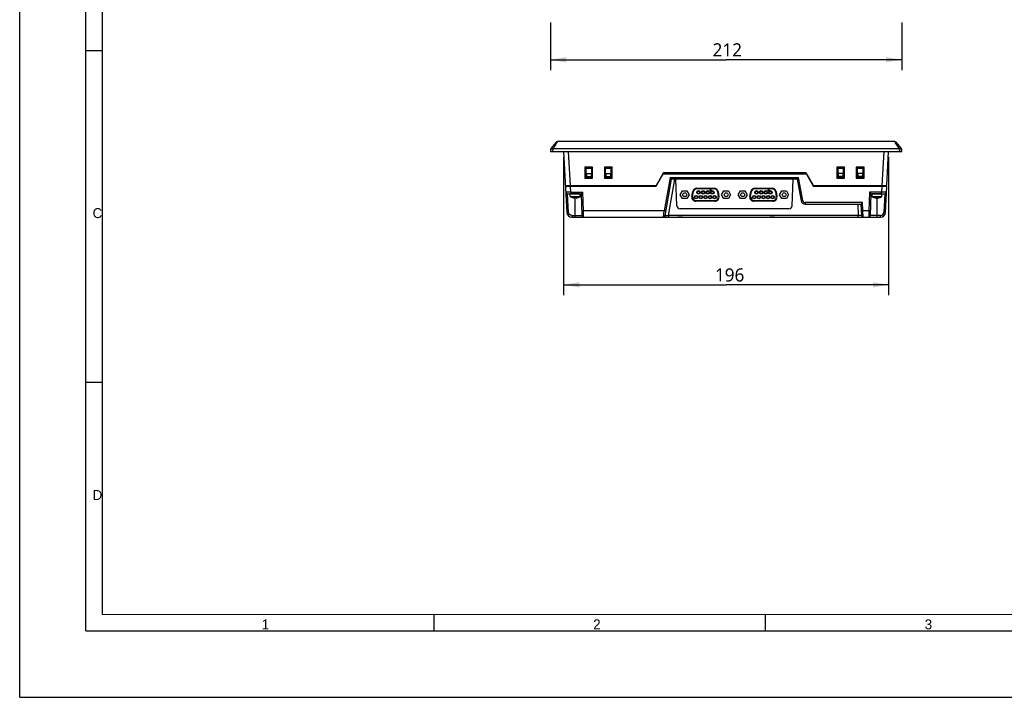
# Model space of a CAD drawing. Header units: inches. Extents: x 0 to 46.8, y 0 to 33.1.
# Tile 1 of 19: x 0 to 23.4, y 0 to 16.1. Entities that reach past the tile are written whole.
import ezdxf

# ---------------------------------------------------------------- set-up
doc = ezdxf.new("R2010")
doc.units = ezdxf.units.IN
doc.header["$LTSCALE"] = 2.572441
doc.header["$MEASUREMENT"] = 0
doc.layers.get('0').update_dxf_attribs({"linetype": 'CONTINUOUS'})
for name, color, linetype in [('3D-TOPRW0701WD-SHAPE', 7, 'CONTINUOUS'), ('TOPRW07-DIM', 7, 'CONTINUOUS'), ('TOPRW07-FORMAT', 7, 'CONTINUOUS')]:
    doc.layers.add(name, color=color, linetype=linetype)
doc.styles.add('TEXTSTYLE_2', font='gothic.ttf')
doc.styles.add('TEXTSTYLE_3', font='malgun.ttf')
doc.dimstyles.new('DIMSTYLE_3', dxfattribs={"dimtxt": 0.3125, "dimasz": 0.375, "dimexe": 0.125, "dimexo": 0.0625, "dimgap": 0.039062, "dimtad": 1, "dimdec": 1, "dimzin": 4, "dimdsep": 46, "dimtxsty": 'TEXTSTYLE_3', "dimblk": '_FILLED', "dimblk1": '_FILLED', "dimblk2": '_FILLED', "dimcen": 0.09, "dimadec": 5, "dimazin": 1, "dimtfac": 1, "dimtdec": 5, "dimtofl": 0, "dimtmove": 0, "dimatfit": 3, "dimldrblk": '_FILLED', "dimfxl": 1, "dimtolj": 1, "dimtzin": 4, "dimarcsym": 0})
doc.dimstyles.new('DIMSTYLE_4', dxfattribs={"dimtxt": 0.3125, "dimasz": 0.375, "dimexe": 0.125, "dimexo": 0.0625, "dimgap": 0.039062, "dimtad": 1, "dimdec": 0, "dimzin": 4, "dimdsep": 46, "dimtxsty": 'TEXTSTYLE_3', "dimblk": '_FILLED', "dimblk1": '_FILLED', "dimblk2": '_FILLED', "dimcen": 0.09, "dimadec": 5, "dimazin": 1, "dimtfac": 1, "dimtdec": 5, "dimtofl": 0, "dimtmove": 0, "dimatfit": 3, "dimldrblk": '_FILLED', "dimfxl": 1, "dimtolj": 1, "dimtzin": 4, "dimarcsym": 0})

# ---------------------------------------------------------------- blocks, each defined once
blk = doc.blocks.new('_FILLED')
at = {"color": 0, "linetype": 'BYBLOCK'}
blk.add_solid([(0, 0), (-1, 0.167), (-1, -0.167)], dxfattribs=at)
blk = doc.blocks.new('*D4')
at = {"layer": 'TOPRW07-DIM', "color": 2, "linetype": 'CONTINUOUS'}
for p, q in [((12.606, 16.024), (12.606, 14.888)), ((20.952, 16.024), (20.952, 14.888)), ((12.606, 15.138), (16.779, 15.138)), ((20.952, 15.138), (16.779, 15.138))]:
    blk.add_line(p, q, dxfattribs=at)
at = {"layer": 'TOPRW07-DIM', "color": 2, "linetype": 'CONTINUOUS', "xscale": 0.375, "yscale": 0.375, "zscale": 0.375}
for p, rotation in [((12.606, 15.138), 179.9999998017), ((20.952, 15.138), 359.9999998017)]:
    blk.add_blockref('_FILLED', p, dxfattribs=dict(at, rotation=rotation))
at = {"layer": 'TOPRW07-DIM', "color": 2, "linetype": 'CONTINUOUS', "insert": (16.806, 15.529), "char_height": 0.3125, "width": 0.71875, "attachment_point": 2, "line_spacing_factor": 0.9, "style": 'TEXTSTYLE_3'}
blk.add_mtext('212', dxfattribs=at)
blk = doc.blocks.new('*D8')
at = {"layer": 'TOPRW07-DIM', "color": 2, "linetype": 'CONTINUOUS'}
for p, q in [((12.918, 12.834), (12.918, 9.544)), ((20.639, 12.834), (20.639, 9.544)), ((12.918, 9.794), (16.779, 9.794)), ((20.639, 9.794), (16.779, 9.794))]:
    blk.add_line(p, q, dxfattribs=at)
at = {"layer": 'TOPRW07-DIM', "color": 2, "linetype": 'CONTINUOUS', "xscale": 0.375, "yscale": 0.375, "zscale": 0.375, "rotation": 180}
blk.add_blockref('_FILLED', (12.918, 9.794), dxfattribs=at)
at = {"layer": 'TOPRW07-DIM', "color": 2, "linetype": 'CONTINUOUS', "xscale": 0.375, "yscale": 0.375, "zscale": 0.375}
blk.add_blockref('_FILLED', (20.639, 9.794), dxfattribs=at)
at = {"layer": 'TOPRW07-DIM', "color": 2, "linetype": 'CONTINUOUS', "insert": (16.862, 10.185), "char_height": 0.3125, "width": 0.71875, "attachment_point": 2, "line_spacing_factor": 0.9, "style": 'TEXTSTYLE_3'}
blk.add_mtext('196', dxfattribs=at)

msp = doc.modelspace()

# ---------------------------------------------------------------- linework, layer by layer
at = {"layer": '3D-TOPRW0701WD-SHAPE', "color": 7, "linetype": 'CONTINUOUS'}
for p, q in [((12.743963, 13.181056), (12.617058, 13.028389)), ((12.774238, 13.19526), (12.753368, 13.162915)), ((20.783406, 13.19526), (12.774238, 13.19526)), ((20.803772, 13.163687), (20.783406, 13.19526)), ((20.940587, 13.028389), (20.813682, 13.181056)), ((12.608017, 13.005283), (12.605594, 12.959039)), ((12.605594, 12.959039), (20.952051, 12.959039)), ((12.66457, 12.959039), (12.668149, 13.027366)), ((12.668149, 13.027366), (12.6669, 13.029706)), ((12.668149, 13.027366), (20.889496, 13.027366)), ((12.918491, 12.959039), (12.994332, 11.511913)), ((13.078745, 12.151952), (13.036444, 12.959039)), ((20.521202, 12.959039), (20.478903, 12.151952)), ((20.596856, 12.151952), (20.639153, 12.959039)), ((20.890734, 13.029714), (20.889494, 13.027366)), ((20.889496, 13.027366), (20.893075, 12.959039)), ((20.952051, 12.959039), (20.949627, 13.005283)), ((13.421759, 12.586699), (13.441712, 12.566698)), ((13.421792, 12.586697), (13.421881, 12.325481)), ((13.608294, 12.586697), (13.421792, 12.586697)), ((13.588374, 12.566698), (13.441712, 12.566698)), ((13.442837, 12.566679), (13.441712, 12.566698)), ((13.443051, 12.346576), (13.442836, 12.566679)), ((13.444177, 12.565338), (13.442837, 12.566679)), ((13.444177, 12.565338), (13.444177, 12.348803)), ((13.444177, 12.565338), (13.585909, 12.565338)), ((13.467799, 12.353348), (13.467799, 12.436631)), ((13.467799, 12.436631), (13.570161, 12.436631)), ((13.570161, 12.436631), (13.570161, 12.353348)), ((13.585909, 12.565338), (13.58725, 12.566679)), ((13.585909, 12.348803), (13.585909, 12.565338)), ((13.58725, 12.566679), (13.587035, 12.346576)), ((13.588374, 12.566698), (13.587249, 12.566679)), ((13.608294, 12.58669), (13.588374, 12.566698)), ((13.608205, 12.325481), (13.608294, 12.586697)), ((13.886326, 12.586699), (13.906279, 12.566698)), ((13.886358, 12.586697), (13.886448, 12.325481)), ((14.072861, 12.586697), (13.886358, 12.586697)), ((14.052941, 12.566698), (13.906279, 12.566698)), ((13.907404, 12.566679), (13.906279, 12.566698)), ((13.907618, 12.346576), (13.907403, 12.566679)), ((13.908744, 12.565338), (13.907404, 12.566679)), ((13.908744, 12.565338), (13.908744, 12.348803)), ((13.908744, 12.565338), (14.050476, 12.565338)), ((13.932366, 12.353348), (13.932366, 12.436631)), ((13.932366, 12.436631), (14.034728, 12.436631)), ((14.034728, 12.436631), (14.034728, 12.353348)), ((14.050476, 12.565338), (14.051817, 12.566679)), ((14.050476, 12.348803), (14.050476, 12.565338)), ((14.051817, 12.566679), (14.051602, 12.346576)), ((14.052941, 12.566698), (14.051816, 12.566679)), ((14.072861, 12.58669), (14.052941, 12.566698)), ((14.072772, 12.325481), (14.072861, 12.586697)), ((15.105375, 12.124393), (15.294037, 12.451165)), ((15.289491, 12.451165), (15.11674, 12.151952)), ((18.683737, 12.423606), (15.278126, 12.423606)), ((18.672372, 12.451165), (15.289491, 12.451165)), ((18.667826, 12.451165), (18.683133, 12.424651)), ((18.672372, 12.451165), (18.845122, 12.151952)), ((18.683737, 12.423606), (18.856487, 12.124393)), ((19.406011, 12.586699), (19.425964, 12.566698)), ((19.592546, 12.586697), (19.406044, 12.586697)), ((19.406044, 12.586697), (19.406133, 12.325481)), ((19.572626, 12.566698), (19.425964, 12.566698)), ((19.427089, 12.566679), (19.425964, 12.566698)), ((19.427303, 12.346576), (19.427088, 12.566679)), ((19.428429, 12.565338), (19.427089, 12.566679)), ((19.428429, 12.565338), (19.570161, 12.565338)), ((19.428429, 12.565338), (19.428429, 12.348803)), ((19.448114, 12.448442), (19.550476, 12.448442)), ((19.448114, 12.365159), (19.448114, 12.448442)), ((19.550476, 12.448442), (19.550476, 12.365159)), ((19.570161, 12.565338), (19.571502, 12.566679)), ((19.570161, 12.348803), (19.570161, 12.565338)), ((19.571502, 12.566679), (19.571287, 12.346576)), ((19.572626, 12.566698), (19.571501, 12.566679)), ((19.592546, 12.58669), (19.572626, 12.566698)), ((19.592457, 12.325481), (19.592546, 12.586697)), ((19.870578, 12.586699), (19.890531, 12.566698)), ((20.057113, 12.586697), (19.87061, 12.586697)), ((19.87061, 12.586697), (19.8707, 12.325481)), ((20.037193, 12.566698), (19.890531, 12.566698)), ((19.891656, 12.566679), (19.890531, 12.566698)), ((19.89187, 12.346576), (19.891655, 12.566679)), ((19.892996, 12.565338), (19.891656, 12.566679)), ((19.892996, 12.565338), (20.034728, 12.565338)), ((19.892996, 12.565338), (19.892996, 12.348803)), ((19.912681, 12.448442), (20.015043, 12.448442)), ((19.912681, 12.365159), (19.912681, 12.448442)), ((20.015043, 12.448442), (20.015043, 12.365159)), ((20.034728, 12.565338), (20.036069, 12.566679)), ((20.034728, 12.348803), (20.034728, 12.565338)), ((20.036069, 12.566679), (20.035854, 12.346576)), ((20.037193, 12.566698), (20.036068, 12.566679)), ((20.057113, 12.58669), (20.037193, 12.566698)), ((20.057024, 12.325481), (20.057113, 12.586697)), ((13.421881, 12.325473), (13.443052, 12.346575)), ((13.421881, 12.325481), (13.608205, 12.325481)), ((13.443069, 12.347695), (13.443051, 12.346576)), ((13.443067, 12.347695), (13.587019, 12.347695)), ((13.444177, 12.348803), (13.585909, 12.348803)), ((13.570161, 12.354378), (13.467799, 12.354378)), ((13.467799, 12.35274), (13.467799, 12.348803)), ((13.570161, 12.35274), (13.467799, 12.35274)), ((13.570161, 12.348803), (13.570161, 12.35274)), ((13.587035, 12.346576), (13.587017, 12.347695)), ((13.608173, 12.325478), (13.587033, 12.346575)), ((13.886448, 12.325473), (13.907619, 12.346575)), ((13.886448, 12.325481), (14.072772, 12.325481)), ((13.907636, 12.347695), (13.907618, 12.346576)), ((13.907634, 12.347695), (14.051585, 12.347695)), ((13.908744, 12.348803), (14.050476, 12.348803)), ((14.034728, 12.354378), (13.932366, 12.354378)), ((13.932366, 12.35274), (13.932366, 12.348803)), ((13.932366, 12.35274), (14.034728, 12.35274)), ((14.034728, 12.348803), (14.034728, 12.35274)), ((14.051602, 12.346576), (14.051584, 12.347695)), ((14.07274, 12.325478), (14.0516, 12.346575)), ((15.150836, 12.211008), (15.155382, 12.211007)), ((15.450511, 12.342805), (15.310581, 11.549222)), ((15.329617, 11.432518), (15.483547, 12.305496)), ((15.409687, 11.437294), (15.562775, 12.305496)), ((15.450511, 12.342805), (18.500834, 12.342805)), ((18.467836, 12.305496), (15.483509, 12.305496)), ((15.606127, 11.672849), (15.584034, 12.305496)), ((18.345219, 11.67286), (18.367311, 12.305496)), ((18.467799, 12.305496), (18.558976, 11.788406)), ((18.597745, 11.7932), (18.500834, 12.342805)), ((18.811027, 12.211008), (18.806481, 12.211008)), ((19.406133, 12.325473), (19.427304, 12.346575)), ((19.406133, 12.325481), (19.592457, 12.325481)), ((19.427321, 12.347695), (19.427303, 12.346576)), ((19.427319, 12.347695), (19.571271, 12.347695)), ((19.428429, 12.348803), (19.570161, 12.348803)), ((19.550476, 12.366189), (19.448114, 12.366189)), ((19.550476, 12.364551), (19.448114, 12.364551)), ((19.448114, 12.364551), (19.448114, 12.348803)), ((19.550476, 12.348803), (19.550476, 12.364551)), ((19.571287, 12.346576), (19.571269, 12.347695)), ((19.592425, 12.325478), (19.571285, 12.346575)), ((19.8707, 12.325473), (19.891871, 12.346575)), ((19.8707, 12.325481), (20.057024, 12.325481)), ((19.891888, 12.347695), (19.89187, 12.346576)), ((19.891886, 12.347695), (20.035837, 12.347695)), ((19.892996, 12.348803), (20.034728, 12.348803)), ((20.015043, 12.366189), (19.912681, 12.366189)), ((19.912681, 12.364551), (20.015043, 12.364551)), ((19.912681, 12.364551), (19.912681, 12.348803)), ((20.015043, 12.348803), (20.015043, 12.364551)), ((20.035854, 12.346576), (20.035836, 12.347695)), ((20.056991, 12.325478), (20.035852, 12.346575)), ((12.960789, 12.151952), (15.121287, 12.151952)), ((15.105375, 12.124393), (12.962233, 12.124393)), ((12.980233, 12.124394), (12.980474, 12.151952)), ((13.008467, 11.955102), (13.333991, 11.955102)), ((13.033662, 11.512528), (13.010466, 11.955102)), ((13.078035, 11.888846), (13.078035, 11.951165)), ((13.314255, 11.951165), (13.078035, 11.951165)), ((13.078787, 12.133637), (13.078538, 12.151952)), ((13.079083, 12.124394), (13.078787, 12.133637)), ((13.087099, 11.992412), (13.080185, 12.124393)), ((13.087098, 11.992412), (13.087098, 11.955102)), ((13.087099, 11.992412), (13.37196, 11.992412)), ((13.314255, 11.888846), (13.314255, 11.951165)), ((13.33394, 11.955102), (13.351999, 11.437979)), ((13.387436, 11.549222), (13.37196, 11.992412)), ((15.688162, 11.932267), (15.741465, 12.02459)), ((15.741465, 11.839945), (15.688162, 11.932267)), ((15.741465, 12.02459), (15.84807, 12.02459)), ((15.84807, 12.02459), (15.901372, 11.932267)), ((15.901372, 11.932267), (15.84807, 11.839945)), ((15.965327, 11.889962), (15.986153, 12.00807)), ((15.980836, 11.887227), (16.001662, 12.005337)), ((16.001662, 12.005337), (15.986153, 12.008072)), ((16.081143, 12.087779), (16.49225, 12.087779)), ((16.081144, 12.087779), (16.081144, 12.072031)), ((16.492248, 12.072031), (16.081144, 12.072031)), ((16.39722, 12.049875), (16.39644, 12.044305)), ((16.39644, 12.038734), (16.39644, 12.044305)), ((16.39644, 12.038734), (16.39722, 12.033164)), ((16.398778, 12.053854), (16.39722, 12.049875)), ((16.39722, 12.033164), (16.398778, 12.029185)), ((16.398778, 12.053854), (16.401116, 12.057037)), ((16.401116, 12.026002), (16.398778, 12.029185)), ((16.400336, 12.044305), (16.401116, 12.049079)), ((16.400336, 12.042713), (16.405012, 12.045896)), ((16.400336, 12.044305), (16.400336, 12.042713)), ((16.401116, 12.057037), (16.405012, 12.059424)), ((16.401116, 12.049079), (16.401895, 12.051467)), ((16.401116, 12.035551), (16.401895, 12.037938)), ((16.401116, 12.035551), (16.401116, 12.033959)), ((16.401895, 12.031572), (16.401116, 12.033959)), ((16.405012, 12.023614), (16.401116, 12.026002)), ((16.403453, 12.053854), (16.401895, 12.051467)), ((16.403453, 12.040326), (16.401895, 12.037938)), ((16.401895, 12.031572), (16.403453, 12.029185)), ((16.405791, 12.055445), (16.403453, 12.053854)), ((16.405791, 12.041917), (16.403453, 12.040326)), ((16.403453, 12.029185), (16.405791, 12.027593)), ((16.408908, 12.06022), (16.405012, 12.059424)), ((16.408908, 12.046692), (16.405012, 12.045896)), ((16.405012, 12.023614), (16.408908, 12.022819)), ((16.405791, 12.055445), (16.408128, 12.056241)), ((16.405791, 12.041917), (16.408128, 12.042713)), ((16.408128, 12.026797), (16.405791, 12.027593)), ((16.412804, 12.056241), (16.408128, 12.056241)), ((16.413583, 12.042713), (16.408128, 12.042713)), ((16.408128, 12.026797), (16.413583, 12.026797)), ((16.408908, 12.06022), (16.412024, 12.06022)), ((16.408908, 12.046692), (16.412804, 12.046692)), ((16.412804, 12.022819), (16.408908, 12.022819)), ((16.41592, 12.059424), (16.412024, 12.06022)), ((16.412804, 12.056241), (16.415141, 12.055445)), ((16.4167, 12.045896), (16.412804, 12.046692)), ((16.412804, 12.022819), (16.4167, 12.023614)), ((16.413583, 12.042713), (16.41592, 12.041917)), ((16.41592, 12.027593), (16.413583, 12.026797)), ((16.417479, 12.053854), (16.415141, 12.055445)), ((16.41592, 12.059424), (16.419816, 12.057037)), ((16.418258, 12.040326), (16.41592, 12.041917)), ((16.41592, 12.027593), (16.418258, 12.029185)), ((16.4167, 12.045896), (16.420596, 12.043509)), ((16.420596, 12.026002), (16.4167, 12.023614)), ((16.419037, 12.051467), (16.417479, 12.053854)), ((16.419816, 12.037938), (16.418258, 12.040326)), ((16.418258, 12.029185), (16.419816, 12.031572)), ((16.422933, 12.051467), (16.419037, 12.051467)), ((16.419816, 12.057037), (16.422154, 12.053854)), ((16.419816, 12.037938), (16.420596, 12.035551)), ((16.420596, 12.033959), (16.419816, 12.031572)), ((16.420596, 12.043509), (16.422933, 12.040326)), ((16.420596, 12.033959), (16.420596, 12.035551)), ((16.422933, 12.029185), (16.420596, 12.026002)), ((16.422933, 12.051467), (16.422154, 12.053854)), ((16.424492, 12.036347), (16.422933, 12.040326)), ((16.422933, 12.029185), (16.424492, 12.033164)), ((16.424492, 12.036347), (16.424492, 12.033164)), ((16.492248, 12.072031), (16.492248, 12.087779)), ((16.58724, 12.008072), (16.571731, 12.005337)), ((16.571731, 12.005337), (16.592557, 11.887227)), ((16.58724, 12.00807), (16.608066, 11.889962)), ((16.67202, 11.932267), (16.725323, 12.02459)), ((16.725323, 11.839945), (16.67202, 11.932267)), ((16.725323, 12.02459), (16.831928, 12.02459)), ((16.831928, 12.02459), (16.885231, 11.932267)), ((16.885231, 11.932267), (16.831928, 11.839945)), ((17.066115, 11.932267), (17.119417, 12.02459)), ((17.119417, 11.839945), (17.066115, 11.932267)), ((17.119417, 12.02459), (17.226023, 12.02459)), ((17.226023, 12.02459), (17.279325, 11.932267)), ((17.279325, 11.932267), (17.226023, 11.839945)), ((17.34328, 11.889962), (17.364106, 12.00807)), ((17.358789, 11.887227), (17.379615, 12.005337)), ((17.379615, 12.005337), (17.364106, 12.008072)), ((17.459095, 12.087779), (17.870203, 12.087779)), ((17.459097, 12.087779), (17.459097, 12.072031)), ((17.870201, 12.072031), (17.459097, 12.072031)), ((17.775172, 12.049875), (17.774393, 12.044305)), ((17.774393, 12.038734), (17.774393, 12.044305)), ((17.774393, 12.038734), (17.775172, 12.033164)), ((17.776731, 12.053854), (17.775172, 12.049875)), ((17.775172, 12.033164), (17.776731, 12.029185)), ((17.776731, 12.053854), (17.779068, 12.057037)), ((17.779068, 12.026002), (17.776731, 12.029185)), ((17.778289, 12.044305), (17.779068, 12.049079)), ((17.778289, 12.042713), (17.782964, 12.045896)), ((17.778289, 12.044305), (17.778289, 12.042713)), ((17.779068, 12.057037), (17.782964, 12.059424)), ((17.779068, 12.049079), (17.779848, 12.051467)), ((17.779068, 12.035551), (17.779848, 12.037938)), ((17.779068, 12.035551), (17.779068, 12.033959)), ((17.779848, 12.031572), (17.779068, 12.033959)), ((17.782964, 12.023614), (17.779068, 12.026002)), ((17.781406, 12.053854), (17.779848, 12.051467)), ((17.781406, 12.040326), (17.779848, 12.037938)), ((17.779848, 12.031572), (17.781406, 12.029185)), ((17.783744, 12.055445), (17.781406, 12.053854)), ((17.783744, 12.041917), (17.781406, 12.040326)), ((17.781406, 12.029185), (17.783744, 12.027593)), ((17.78686, 12.06022), (17.782964, 12.059424)), ((17.78686, 12.046692), (17.782964, 12.045896)), ((17.782964, 12.023614), (17.78686, 12.022819)), ((17.783744, 12.055445), (17.786081, 12.056241)), ((17.783744, 12.041917), (17.786081, 12.042713)), ((17.786081, 12.026797), (17.783744, 12.027593)), ((17.790756, 12.056241), (17.786081, 12.056241)), ((17.791536, 12.042713), (17.786081, 12.042713)), ((17.786081, 12.026797), (17.791536, 12.026797)), ((17.78686, 12.06022), (17.789977, 12.06022)), ((17.78686, 12.046692), (17.790756, 12.046692)), ((17.790756, 12.022819), (17.78686, 12.022819)), ((17.793873, 12.059424), (17.789977, 12.06022)), ((17.790756, 12.056241), (17.793094, 12.055445)), ((17.794652, 12.045896), (17.790756, 12.046692)), ((17.790756, 12.022819), (17.794652, 12.023614)), ((17.791536, 12.042713), (17.793873, 12.041917)), ((17.793873, 12.027593), (17.791536, 12.026797)), ((17.795432, 12.053854), (17.793094, 12.055445)), ((17.793873, 12.059424), (17.797769, 12.057037)), ((17.796211, 12.040326), (17.793873, 12.041917)), ((17.793873, 12.027593), (17.796211, 12.029185)), ((17.794652, 12.045896), (17.798548, 12.043509)), ((17.798548, 12.026002), (17.794652, 12.023614)), ((17.79699, 12.051467), (17.795432, 12.053854)), ((17.797769, 12.037938), (17.796211, 12.040326)), ((17.796211, 12.029185), (17.797769, 12.031572)), ((17.800886, 12.051467), (17.79699, 12.051467)), ((17.797769, 12.057037), (17.800107, 12.053854)), ((17.797769, 12.037938), (17.798548, 12.035551)), ((17.798548, 12.033959), (17.797769, 12.031572)), ((17.798548, 12.043509), (17.800886, 12.040326)), ((17.798548, 12.033959), (17.798548, 12.035551)), ((17.800886, 12.029185), (17.798548, 12.026002)), ((17.800886, 12.051467), (17.800107, 12.053854)), ((17.802444, 12.036347), (17.800886, 12.040326)), ((17.800886, 12.029185), (17.802444, 12.033164)), ((17.802444, 12.036347), (17.802444, 12.033164)), ((17.870201, 12.072031), (17.870201, 12.087779)), ((17.965192, 12.008072), (17.949684, 12.005337)), ((17.949684, 12.005337), (17.97051, 11.887227)), ((17.965193, 12.00807), (17.986018, 11.889962)), ((18.049973, 11.932267), (18.103276, 12.02459)), ((18.103276, 11.839945), (18.049973, 11.932267)), ((18.103276, 12.02459), (18.209881, 12.02459)), ((18.209881, 12.02459), (18.263183, 11.932267)), ((18.263183, 11.932267), (18.209881, 11.839945)), ((18.840576, 12.151952), (20.596856, 12.151952)), ((20.595411, 12.124393), (18.856487, 12.124393)), ((20.185685, 11.992412), (20.170208, 11.549222)), ((20.470546, 11.992412), (20.185685, 11.992412)), ((20.205646, 11.43798), (20.223704, 11.955102)), ((20.223654, 11.955102), (20.549178, 11.955102)), ((20.47961, 11.951165), (20.243389, 11.951165)), ((20.243389, 11.888846), (20.243389, 11.951165)), ((20.477461, 12.124393), (20.470546, 11.992412)), ((20.470546, 11.955102), (20.470546, 11.992412)), ((20.47961, 11.888846), (20.47961, 11.951165)), ((20.547187, 11.955102), (20.523997, 11.51263)), ((20.563313, 11.511913), (20.595411, 12.124393)), ((20.577411, 12.124394), (20.577171, 12.151952)), ((13.078035, 11.888846), (13.314255, 11.888846)), ((13.082124, 11.881942), (13.310166, 11.881942)), ((13.124155, 11.864816), (13.124071, 11.864064)), ((13.124085, 11.863993), (13.124085, 11.86395)), ((13.176116, 11.858413), (13.17613, 11.855891)), ((13.176221, 11.863301), (13.176118, 11.859113)), ((13.17613, 11.855891), (13.176135, 11.855496)), ((13.176135, 11.855496), (13.176135, 11.854582)), ((13.177336, 11.864548), (13.176168, 11.864836)), ((13.176201, 11.864833), (13.176206, 11.864113)), ((13.176221, 11.863302), (13.176241, 11.864106)), ((13.180397, 11.858043), (13.180397, 11.864548)), ((13.196145, 11.399984), (13.196145, 11.864548)), ((13.211893, 11.864548), (13.211893, 11.858185)), ((13.214952, 11.864548), (13.216089, 11.864822)), ((13.216049, 11.864106), (13.216069, 11.863302)), ((13.216089, 11.864822), (13.216085, 11.864114)), ((13.216155, 11.855496), (13.216127, 11.861593)), ((13.216155, 11.854434), (13.216155, 11.855496)), ((13.268139, 11.864615), (13.268136, 11.864816)), ((13.268137, 11.864394), (13.268139, 11.864615)), ((13.268137, 11.864394), (13.268231, 11.863972)), ((13.268231, 11.863972), (13.268234, 11.86396)), ((15.84807, 11.839945), (15.741465, 11.839945)), ((15.965327, 11.889962), (15.980836, 11.887227)), ((16.001755, 11.867307), (16.001755, 11.829905)), ((16.006431, 11.867307), (16.001755, 11.867307)), ((16.001755, 11.829905), (16.006431, 11.829905)), ((16.006431, 11.836271), (16.006431, 11.867307)), ((16.006431, 11.836271), (16.011106, 11.841842)), ((16.011106, 11.835476), (16.006431, 11.829905)), ((16.011106, 11.835476), (16.011106, 11.841842)), ((16.513079, 11.776756), (16.060313, 11.776756)), ((16.060318, 11.792504), (16.060318, 11.776756)), ((16.060318, 11.792504), (16.513074, 11.792504)), ((16.513074, 11.776756), (16.513074, 11.792504)), ((16.592557, 11.887227), (16.608066, 11.889962)), ((16.831928, 11.839945), (16.725323, 11.839945)), ((17.226023, 11.839945), (17.119417, 11.839945)), ((17.34328, 11.889962), (17.358789, 11.887227)), ((17.384383, 11.867307), (17.379708, 11.867307)), ((17.379708, 11.867307), (17.379708, 11.829905)), ((17.379708, 11.829905), (17.384383, 11.829905)), ((17.384383, 11.836271), (17.384383, 11.867307)), ((17.384383, 11.836271), (17.389059, 11.841842)), ((17.389059, 11.835476), (17.384383, 11.829905)), ((17.389059, 11.835476), (17.389059, 11.841842)), ((17.891032, 11.776756), (17.438266, 11.776756)), ((17.438271, 11.792504), (17.891027, 11.792504)), ((17.438271, 11.792504), (17.438271, 11.776756)), ((17.891027, 11.776756), (17.891027, 11.792504)), ((17.97051, 11.887227), (17.986018, 11.889962)), ((18.209881, 11.839945), (18.103276, 11.839945)), ((20.018939, 11.74438), (18.655867, 11.74438)), ((18.655902, 11.707071), (19.981627, 11.707071)), ((18.655906, 11.74438), (18.655906, 11.707071)), ((19.902944, 11.707071), (19.917084, 11.437294)), ((19.981578, 11.707071), (19.995717, 11.437291)), ((20.029167, 11.549222), (20.018939, 11.74438)), ((20.243389, 11.888846), (20.47961, 11.888846)), ((20.247478, 11.881942), (20.475521, 11.881942)), ((20.289509, 11.864816), (20.289426, 11.864064)), ((20.28944, 11.863993), (20.289439, 11.86395)), ((20.341471, 11.858413), (20.341484, 11.855891)), ((20.341575, 11.863301), (20.341472, 11.859113)), ((20.341484, 11.855891), (20.341489, 11.855496)), ((20.341489, 11.855496), (20.34149, 11.854582)), ((20.34269, 11.864548), (20.341522, 11.864836)), ((20.341556, 11.864833), (20.341561, 11.864113)), ((20.341575, 11.863302), (20.341595, 11.864106)), ((20.345751, 11.858043), (20.345751, 11.864548)), ((20.361499, 11.864548), (20.361499, 11.399984)), ((20.377248, 11.864548), (20.377248, 11.858185)), ((20.380306, 11.864548), (20.381443, 11.864822)), ((20.381404, 11.864106), (20.381423, 11.863302)), ((20.381443, 11.864822), (20.38144, 11.864114)), ((20.38151, 11.855496), (20.381481, 11.861593)), ((20.381509, 11.854434), (20.38151, 11.855496)), ((20.433493, 11.864615), (20.433491, 11.864816)), ((20.433491, 11.864394), (20.433493, 11.864615)), ((20.433491, 11.864394), (20.433585, 11.863972)), ((20.433585, 11.863972), (20.433588, 11.86396)), ((13.391345, 11.399984), (13.387436, 11.549222)), ((15.310581, 11.549222), (13.387436, 11.549222)), ((15.290845, 11.399984), (15.310581, 11.549222)), ((18.266548, 11.596834), (15.684803, 11.596834)), ((20.170208, 11.549222), (20.029167, 11.549222)), ((20.035033, 11.399984), (20.029167, 11.549222)), ((20.170208, 11.549222), (20.1663, 11.399984)), ((13.112278, 11.399984), (20.445366, 11.399984)), ((13.11228, 11.43798), (13.11228, 11.399984)), ((13.112295, 11.43798), (13.351999, 11.43798)), ((15.409687, 11.437294), (15.409687, 11.399984)), ((19.917084, 11.437294), (15.409687, 11.437294)), ((15.627883, 11.399984), (15.627902, 11.397705)), ((15.688592, 11.397708), (15.627902, 11.397705)), ((15.688592, 11.397708), (15.688632, 11.399984)), ((15.708281, 11.398082), (15.708314, 11.399984)), ((15.708281, 11.398082), (15.719443, 11.398082)), ((15.71941, 11.399984), (15.719443, 11.398082)), ((15.739092, 11.399984), (15.739131, 11.397708)), ((15.739131, 11.397708), (17.818513, 11.397708)), ((17.818513, 11.397708), (17.818553, 11.399984)), ((17.838202, 11.398082), (17.838235, 11.399984)), ((17.838202, 11.398082), (17.849364, 11.398082)), ((17.849331, 11.399984), (17.849364, 11.398082)), ((17.869013, 11.399984), (17.869053, 11.397708)), ((17.916078, 11.397702), (17.869052, 11.397708)), ((17.916078, 11.397702), (17.916084, 11.398348)), ((17.919166, 11.397716), (17.916327, 11.397707)), ((17.921128, 11.398304), (17.919162, 11.397791)), ((19.917084, 11.399984), (19.917084, 11.437294)), ((20.445369, 11.437979), (20.205646, 11.43798)), ((20.445364, 11.399984), (20.445364, 11.43798))]:
    msp.add_line(p, q, dxfattribs=at)
for centre, radius in [((15.794767, 11.932267), 0.045276), ((16.123114, 11.988173), 0.041337), ((16.123114, 11.988173), 0.031496), ((16.232169, 11.988173), 0.041337), ((16.232169, 11.988173), 0.031496), ((16.341224, 11.988173), 0.041337), ((16.341224, 11.988173), 0.031496), ((16.450279, 11.988173), 0.041337), ((16.450279, 11.988173), 0.031496), ((16.778625, 11.932267), 0.045276), ((17.17272, 11.932267), 0.045276), ((17.501066, 11.988173), 0.041337), ((17.501066, 11.988173), 0.031496), ((17.610122, 11.988173), 0.041337), ((17.610122, 11.988173), 0.031496), ((17.719177, 11.988173), 0.041337), ((17.719177, 11.988173), 0.031496), ((17.828232, 11.988173), 0.041337), ((17.828232, 11.988173), 0.031496), ((18.156578, 11.932267), 0.045276), ((16.068586, 11.876362), 0.041337), ((16.068586, 11.876362), 0.031496), ((16.177641, 11.876362), 0.041337), ((16.177641, 11.876362), 0.031496), ((16.286696, 11.876362), 0.041337), ((16.286696, 11.876362), 0.031496), ((16.395751, 11.876362), 0.041337), ((16.395751, 11.876362), 0.031496), ((16.504807, 11.876362), 0.041337), ((16.504807, 11.876362), 0.031496), ((17.446539, 11.876362), 0.041337), ((17.446539, 11.876362), 0.031496), ((17.555594, 11.876362), 0.041337), ((17.555594, 11.876362), 0.031496), ((17.664649, 11.876362), 0.041337), ((17.664649, 11.876362), 0.031496), ((17.773704, 11.876362), 0.041337), ((17.773704, 11.876362), 0.031496), ((17.882759, 11.876362), 0.041337), ((17.882759, 11.876362), 0.031496)]:
    msp.add_circle(centre, radius, dxfattribs=at)
for centre, radius, start, end in [((12.774238, 13.155889), 0.03937, 90, 140.2648472), ((20.783406, 13.155889), 0.03937, 39.7351528, 90), ((12.647334, 13.003222), 0.03937, 140.2648472, 177.000072), ((20.910311, 13.003222), 0.03937, 2.9999281, 39.7351528), ((13.008466, 11.994472), 0.03937, 183, 270.0004996), ((13.081972, 11.951165), 0.003937, 90, 180), ((16.081144, 11.991323), 0.096457, 90.0028091, 170.0024095), ((16.081144, 11.991323), 0.080709, 90, 170), ((16.492248, 11.991323), 0.080709, 10, 90), ((16.492248, 11.991323), 0.096457, 9.9971244, 89.9976567), ((17.459097, 11.991323), 0.096457, 90.0028091, 170.0024095), ((17.459097, 11.991323), 0.080709, 90, 170), ((17.870201, 11.991323), 0.080709, 10, 90), ((17.870201, 11.991323), 0.096457, 9.9971244, 89.9976567), ((20.475673, 11.951165), 0.003937, 0, 90), ((20.549178, 11.994472), 0.03937, 269.999801, 357), ((13.085909, 11.888846), 0.007874, 180, 241.2697392), ((13.196145, 12.089945), 0.237205, 241.2697392, 252.3141687), ((13.125279, 11.867702), 0.003937, 252.3141687, 291.6957982), ((13.196145, 12.089945), 0.236359, 252.2586492, 265.142434), ((13.251867, 11.858643), 0.075751, 179.6445952, 180.1737832), ((13.196145, 12.089945), 0.225994, 264.9285456, 275.0714241), ((13.018616, 11.855789), 0.197596, 1.683109, 2.1786005), ((13.196145, 12.089945), 0.236359, 274.8575726, 287.7414531), ((13.267011, 11.867702), 0.003937, 248.5684026, 288.0957881), ((13.196145, 12.089945), 0.237205, 287.6926356, 298.7302608), ((13.306381, 11.888846), 0.007874, 298.7302608, 360), ((16.060318, 11.873212), 0.096457, 170.0000002, 269.9970283), ((16.060318, 11.873212), 0.080709, 170, 270), ((16.513074, 11.873212), 0.080709, 270, 10), ((16.513074, 11.873212), 0.096457, 270.0029636, 9.9999997), ((17.438271, 11.873212), 0.096457, 170.0000002, 269.9970283), ((17.438271, 11.873212), 0.080709, 170, 270), ((17.891027, 11.873212), 0.080709, 270, 10), ((17.891027, 11.873212), 0.096457, 270.0029636, 9.9999997), ((18.655906, 11.805496), 0.098425, 190, 269.995276), ((18.655909, 11.803437), 0.059058, 189.9821111, 269.9593503), ((20.251263, 11.888846), 0.007874, 180, 241.2697392), ((20.361499, 12.089945), 0.237205, 241.2697392, 252.3141687), ((20.290633, 11.867702), 0.003937, 252.3141687, 291.6957982), ((20.361499, 12.089945), 0.236359, 252.2586492, 265.142434), ((20.417221, 11.858643), 0.075751, 179.6445952, 180.1737832), ((20.361499, 12.089945), 0.225994, 264.9285456, 275.0714241), ((20.18397, 11.855789), 0.197596, 1.683109, 2.1786005), ((20.361499, 12.089945), 0.236359, 274.8575726, 287.7414531), ((20.432366, 11.867702), 0.003937, 248.5684026, 288.0957881), ((20.361499, 12.089945), 0.237205, 287.6926356, 298.7302608), ((20.471736, 11.888846), 0.007874, 298.7302608, 360), ((13.11228, 11.518094), 0.11811, 183.0000005, 270), ((15.68482, 11.675574), 0.07874, 181.9817076, 269.9857718), ((18.266526, 11.675574), 0.07874, 270.0142255, 358.0182895), ((20.445364, 11.518095), 0.11811, 270.000405, 356.9998212), ((20.44536, 11.516726), 0.078745, 270.0062461, 357.0180644), ((13.391345, 11.439354), 0.03937, 182.0011061, 270), ((15.290845, 11.439354), 0.03937, 270, 350.0000828), ((20.035033, 11.439354), 0.03937, 183.0022079, 270), ((20.1663, 11.439354), 0.03937, 270, 357.9998442)]:
    msp.add_arc(centre, radius, start, end, dxfattribs=at)
for points, knots in [([(12.753368, 13.162915), (12.747391, 13.153731), (12.718577, 13.109326), (12.690088, 13.064708), (12.666908, 13.029712)], [0, 0, 0, 0, 0.207005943, 1, 1, 1, 1]), ([(20.890734, 13.029714), (20.882466, 13.042193), (20.853371, 13.086782), (20.824547, 13.131545), (20.803772, 13.163687)], [0, 0, 0, 0, 0.281167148, 1, 1, 1, 1]), ([(12.630878, 13.015665), (12.627746, 13.014361), (12.622197, 13.012028), (12.615715, 13.009279), (12.611815, 13.007463), (12.609775, 13.006521), (12.608767, 13.00579), (12.608027, 13.005466), (12.608017, 13.005283)], [0, 0, 0, 0, 0.404667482, 0.719320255, 0.83611027, 0.923009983, 0.978139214, 1, 1, 1, 1]), ([(12.666908, 13.029712), (12.663718, 13.028511), (12.651626, 13.024044), (12.639633, 13.019308), (12.630878, 13.015665)], [0, 0, 0, 0, 0.264430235, 1, 1, 1, 1]), ([(12.637178, 13.052594), (12.63734, 13.052789), (12.638443, 13.051854), (12.639957, 13.051119), (12.642831, 13.048878), (12.646418, 13.04621), (12.650841, 13.042732), (12.657772, 13.037216), (12.663189, 13.032789), (12.666908, 13.029712)], [0, 0, 0, 0, 0.0202032, 0.076671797, 0.168226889, 0.291396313, 0.441931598, 0.614541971, 1, 1, 1, 1]), ([(20.890734, 13.029714), (20.894452, 13.032792), (20.899868, 13.03722), (20.906799, 13.042736), (20.911222, 13.046214), (20.914809, 13.048883), (20.917684, 13.051122), (20.919199, 13.051859), (20.920303, 13.052791), (20.920465, 13.052596)], [0, 0, 0, 0, 0.385448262, 0.558055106, 0.70858778, 0.831755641, 0.923310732, 0.979782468, 1, 1, 1, 1]), ([(20.926147, 13.01593), (20.923456, 13.017045), (20.911749, 13.021887), (20.899869, 13.026292), (20.890734, 13.029714)], [0, 0, 0, 0, 0.229938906, 1, 1, 1, 1]), ([(20.949627, 13.005283), (20.949617, 13.005472), (20.94886, 13.005806), (20.94781, 13.006534), (20.945715, 13.007502), (20.941709, 13.009382), (20.935058, 13.012218), (20.929358, 13.0146), (20.926147, 13.01593)], [0, 0, 0, 0, 0.021991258, 0.076928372, 0.163892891, 0.281059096, 0.596151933, 1, 1, 1, 1]), ([(15.483509, 12.305496), (15.48301, 12.305496), (15.481878, 12.307228), (15.479338, 12.309327), (15.475861, 12.313422), (15.471542, 12.318225), (15.466691, 12.323828), (15.459583, 12.332049), (15.454172, 12.33845), (15.450511, 12.342805)], [0, 0, 0, 0, 0.030042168, 0.10392089, 0.21236875, 0.345430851, 0.495647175, 0.657505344, 1, 1, 1, 1]), ([(18.467836, 12.305496), (18.468335, 12.305496), (18.469474, 12.307221), (18.471995, 12.309339), (18.475466, 12.313438), (18.479815, 12.318215), (18.484669, 12.323815), (18.491752, 12.332058), (18.497173, 12.33845), (18.500834, 12.342805)], [0, 0, 0, 0, 0.030056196, 0.103916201, 0.212356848, 0.345433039, 0.495651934, 0.657505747, 1, 1, 1, 1]), ([(13.00372, 11.991562), (12.998833, 11.991562), (12.991952, 11.991578), (12.983445, 11.991679), (12.978475, 11.991755), (12.974674, 11.991909), (12.97166, 11.99195), (12.970317, 11.992256), (12.969159, 11.992209), (12.96915, 11.992412)], [0, 0, 0, 0, 0.423531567, 0.595663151, 0.738689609, 0.851454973, 0.932911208, 0.982418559, 1, 1, 1, 1]), ([(13.0871, 11.992412), (13.079435, 11.992278), (13.051643, 11.991846), (13.023848, 11.991562), (13.00372, 11.991562)], [0, 0, 0, 0, 0.275824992, 1, 1, 1, 1]), ([(13.37196, 11.992412), (13.367836, 11.988147), (13.361725, 11.981869), (13.353688, 11.973774), (13.348125, 11.968192), (13.343105, 11.963338), (13.338989, 11.959138), (13.335983, 11.956919), (13.334573, 11.955102), (13.333991, 11.955102)], [0, 0, 0, 0, 0.334129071, 0.493358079, 0.642768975, 0.777195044, 0.889072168, 0.967229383, 1, 1, 1, 1]), ([(20.185685, 11.992412), (20.189809, 11.988147), (20.195927, 11.981876), (20.203952, 11.973769), (20.209513, 11.968185), (20.214543, 11.96334), (20.21866, 11.95914), (20.221662, 11.956919), (20.223072, 11.955102), (20.223654, 11.955102)], [0, 0, 0, 0, 0.334130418, 0.493347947, 0.642772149, 0.777231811, 0.889097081, 0.96722817, 1, 1, 1, 1]), ([(20.553922, 11.991562), (20.547966, 11.991562), (20.520173, 11.991664), (20.492381, 11.992032), (20.470546, 11.992412)], [0, 0, 0, 0, 0.214270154, 1, 1, 1, 1]), ([(20.588495, 11.992412), (20.588486, 11.992209), (20.587327, 11.992256), (20.585985, 11.99195), (20.582971, 11.991909), (20.579169, 11.991755), (20.574198, 11.991679), (20.56569, 11.991578), (20.558809, 11.991562), (20.553922, 11.991562)], [0, 0, 0, 0, 0.017578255, 0.067081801, 0.148535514, 0.261300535, 0.404328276, 0.576462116, 1, 1, 1, 1]), ([(13.176131, 11.854435), (13.177039, 11.854281), (13.179317, 11.854675), (13.180397, 11.856903), (13.180397, 11.858043)], [0, 0, 0, 0, 0.446803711, 1, 1, 1, 1]), ([(13.216155, 11.854434), (13.215246, 11.854281), (13.212968, 11.854676), (13.211893, 11.856904), (13.211893, 11.858043)], [0, 0, 0, 0, 0.447250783, 1, 1, 1, 1]), ([(18.558976, 11.788404), (18.559025, 11.788126), (18.560493, 11.788177), (18.56234, 11.788103), (18.56611, 11.788483), (18.570784, 11.788996), (18.576601, 11.789782), (18.585694, 11.791128), (18.592838, 11.792317), (18.597748, 11.79318)], [0, 0, 0, 0, 0.021610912, 0.078916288, 0.171267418, 0.295088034, 0.445926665, 0.618219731, 1, 1, 1, 1]), ([(19.981627, 11.707071), (19.982198, 11.707071), (19.983574, 11.708873), (19.986504, 11.711092), (19.990531, 11.715281), (19.99548, 11.720104), (20.000951, 11.725685), (20.008849, 11.733814), (20.014875, 11.740103), (20.018939, 11.74438)], [0, 0, 0, 0, 0.032439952, 0.110045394, 0.221501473, 0.355705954, 0.505174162, 0.66476484, 1, 1, 1, 1]), ([(20.341485, 11.854435), (20.342393, 11.854281), (20.344671, 11.854675), (20.345751, 11.856903), (20.345751, 11.858043)], [0, 0, 0, 0, 0.446803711, 1, 1, 1, 1]), ([(20.381509, 11.854434), (20.380601, 11.854281), (20.378322, 11.854676), (20.377248, 11.856904), (20.377248, 11.858043)], [0, 0, 0, 0, 0.447250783, 1, 1, 1, 1]), ([(12.994332, 11.511913), (12.994346, 11.511646), (12.99588, 11.511757), (12.997627, 11.511427), (13.001484, 11.511524), (13.006202, 11.511527), (13.012121, 11.511691), (13.021367, 11.511999), (13.028648, 11.512337), (13.033657, 11.5126)], [0, 0, 0, 0, 0.020385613, 0.077476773, 0.169951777, 0.294071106, 0.445283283, 0.617931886, 1, 1, 1, 1]), ([(13.112295, 11.43798), (13.092849, 11.437986), (13.052464, 11.45361), (13.034673, 11.493117), (13.033662, 11.512528)], [0, 0, 0, 0, 0.500113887, 1, 1, 1, 1]), ([(13.34809, 11.549909), (13.3481, 11.549624), (13.349572, 11.549461), (13.35141, 11.549128), (13.355229, 11.548973), (13.359969, 11.548828), (13.365885, 11.548795), (13.375138, 11.548862), (13.382424, 11.549048), (13.387436, 11.549222)], [0, 0, 0, 0, 0.02169435, 0.079112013, 0.171608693, 0.295572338, 0.446505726, 0.618790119, 1, 1, 1, 1]), ([(15.310581, 11.549222), (15.315307, 11.548391), (15.322342, 11.547218), (15.331434, 11.545866), (15.337506, 11.545041), (15.34236, 11.544507), (15.346164, 11.544144), (15.347969, 11.544199), (15.34931, 11.5442), (15.349353, 11.544446)], [0, 0, 0, 0, 0.367392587, 0.545686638, 0.704864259, 0.833890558, 0.926867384, 0.980841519, 1, 1, 1, 1]), ([(19.989851, 11.549223), (19.989865, 11.548938), (19.991339, 11.548801), (19.993179, 11.548501), (19.996996, 11.548412), (20.001733, 11.54835), (20.007643, 11.54842), (20.016886, 11.548648), (20.024162, 11.548961), (20.029167, 11.549222)], [0, 0, 0, 0, 0.021682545, 0.079082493, 0.171558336, 0.295502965, 0.446424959, 0.6187123, 1, 1, 1, 1]), ([(20.170208, 11.549222), (20.175221, 11.549048), (20.182508, 11.548862), (20.191762, 11.548795), (20.197679, 11.548828), (20.202418, 11.548973), (20.206238, 11.549129), (20.208073, 11.54946), (20.209546, 11.549624), (20.209555, 11.549909)], [0, 0, 0, 0, 0.381257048, 0.553557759, 0.704499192, 0.828460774, 0.920944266, 0.978337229, 1, 1, 1, 1]), ([(20.523996, 11.512599), (20.529004, 11.512337), (20.536284, 11.511999), (20.545528, 11.511691), (20.551446, 11.511527), (20.556163, 11.511524), (20.560019, 11.511427), (20.561765, 11.511757), (20.563299, 11.511646), (20.563313, 11.511913)], [0, 0, 0, 0, 0.382084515, 0.554732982, 0.705941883, 0.83005663, 0.922527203, 0.979615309, 1, 1, 1, 1]), ([(15.409688, 11.437294), (15.399522, 11.43644), (15.384734, 11.435264), (15.365881, 11.433916), (15.353847, 11.433132), (15.343993, 11.432585), (15.337222, 11.432293), (15.333315, 11.432228), (15.331262, 11.432228), (15.330392, 11.432321), (15.329595, 11.432388), (15.329617, 11.432518)], [0, 0, 0, 0, 0.381181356, 0.554234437, 0.706451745, 0.83137713, 0.924151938, 0.95715921, 0.980848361, 0.995078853, 1, 1, 1, 1]), ([(15.708281, 11.398082), (15.70577, 11.398082), (15.701148, 11.398048), (15.695635, 11.398019), (15.692168, 11.397875), (15.690219, 11.397938), (15.689389, 11.397671), (15.688595, 11.397858), (15.688592, 11.39773)], [0, 0, 0, 0, 0.382415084, 0.706751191, 0.83104481, 0.923584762, 0.980523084, 1, 1, 1, 1]), ([(15.739131, 11.39773), (15.739129, 11.397858), (15.738334, 11.397671), (15.737504, 11.397938), (15.735555, 11.397875), (15.732088, 11.398019), (15.726575, 11.398048), (15.721953, 11.398082), (15.719443, 11.398082)], [0, 0, 0, 0, 0.019477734, 0.076417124, 0.168958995, 0.293254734, 0.617590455, 1, 1, 1, 1]), ([(17.838202, 11.398082), (17.835988, 11.398082), (17.82955, 11.398017), (17.823098, 11.398106), (17.818884, 11.397782)], [0, 0, 0, 0, 0.343716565, 1, 1, 1, 1]), ([(17.869052, 11.39773), (17.86905, 11.397858), (17.868255, 11.397671), (17.867425, 11.397938), (17.865476, 11.397875), (17.862009, 11.398019), (17.856496, 11.398048), (17.851875, 11.398082), (17.849364, 11.398082)], [0, 0, 0, 0, 0.019477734, 0.076417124, 0.168958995, 0.293254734, 0.617590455, 1, 1, 1, 1]), ([(19.995717, 11.437293), (19.995724, 11.43715), (19.994949, 11.437061), (19.994027, 11.436883), (19.992014, 11.436772), (19.988183, 11.436589), (19.981613, 11.436473), (19.972015, 11.436424), (19.960248, 11.436492), (19.941697, 11.436724), (19.927118, 11.437032), (19.917083, 11.437293)], [0, 0, 0, 0, 0.005443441, 0.020242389, 0.044355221, 0.077463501, 0.169251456, 0.292721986, 0.444251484, 0.617403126, 1, 1, 1, 1])]:
    msp.add_open_spline(points, degree=3, knots=knots, dxfattribs=at)
for points in [[(20.479107, 12.151952), (20.478734, 12.142771), (20.479057, 12.13356), (20.478412, 12.124394)], [(17.928498, 11.399931), (17.92634, 11.398386), (17.923543, 11.397502), (17.920889, 11.397578)]]:
    msp.add_open_spline(points, degree=3, dxfattribs=at)
at = {"layer": 'TOPRW07-FORMAT', "color": 7, "linetype": 'CONTINUOUS'}
for p, q in [((0, 0), (0, 33.070866)), ((1.574803, 1.574803), (1.574803, 31.496063)), ((1.968504, 1.968504), (1.968504, 31.102362)), ((1.574803, 15.354331), (1.968504, 15.354331)), ((1.574803, 7.480315), (1.968504, 7.480315)), ((1.968504, 1.968504), (35.356542, 1.978944)), ((9.84252, 1.574803), (9.84252, 1.968504)), ((17.716535, 1.574803), (17.716535, 1.968504)), ((1.574803, 1.574803), (45.207978, 1.574803)), ((0, 0), (46.771654, 0))]:
    msp.add_line(p, q, dxfattribs=at)

# ---------------------------------------------------------------- texts
at = {"layer": 'TOPRW07-FORMAT', "color": 7, "linetype": 'CONTINUOUS', "char_height": 0.23622, "attachment_point": 1, "line_spacing_factor": 0.9, "style": 'TEXTSTYLE_2'}
for s, insert, width in [('C', (1.732283, 11.614173), 0.20822397), ('D', (1.732283, 4.92126), 0.23534558), ('1', (5.748031, 1.850394), 0.18110236), ('2', (13.622047, 1.850394), 0.18110236), ('3', (21.496063, 1.850394), 0.18110236)]:
    msp.add_mtext(s, dxfattribs=dict(at, insert=insert, width=width))

# ---------------------------------------------------------------- dimensions: what is measured, and where the dimension line sits
at = {"layer": 'TOPRW07-DIM', "color": 2, "linetype": 'CONTINUOUS'}
dim = msp.add_linear_dim(base=(20.952051, 15.138444), p1=(12.605594, 16.086572), p2=(20.952051, 16.086573), angle=359.9999998, dimstyle='DIMSTYLE_3', dxfattribs=at)
dim.commit()
dim.dimension.update_dxf_attribs({"geometry": '*D4', "text_midpoint": (16.80151, 15.138444), "dimtype": 160})
dim = msp.add_linear_dim(base=(20.639153, 9.794334), p1=(12.918491, 12.896539), p2=(20.639153, 12.896539), dimstyle='DIMSTYLE_4', dxfattribs=at)
dim.commit()
dim.dimension.update_dxf_attribs({"geometry": '*D8', "text_midpoint": (16.870267, 9.794334), "dimtype": 160})

doc.saveas('drawing.dxf')
